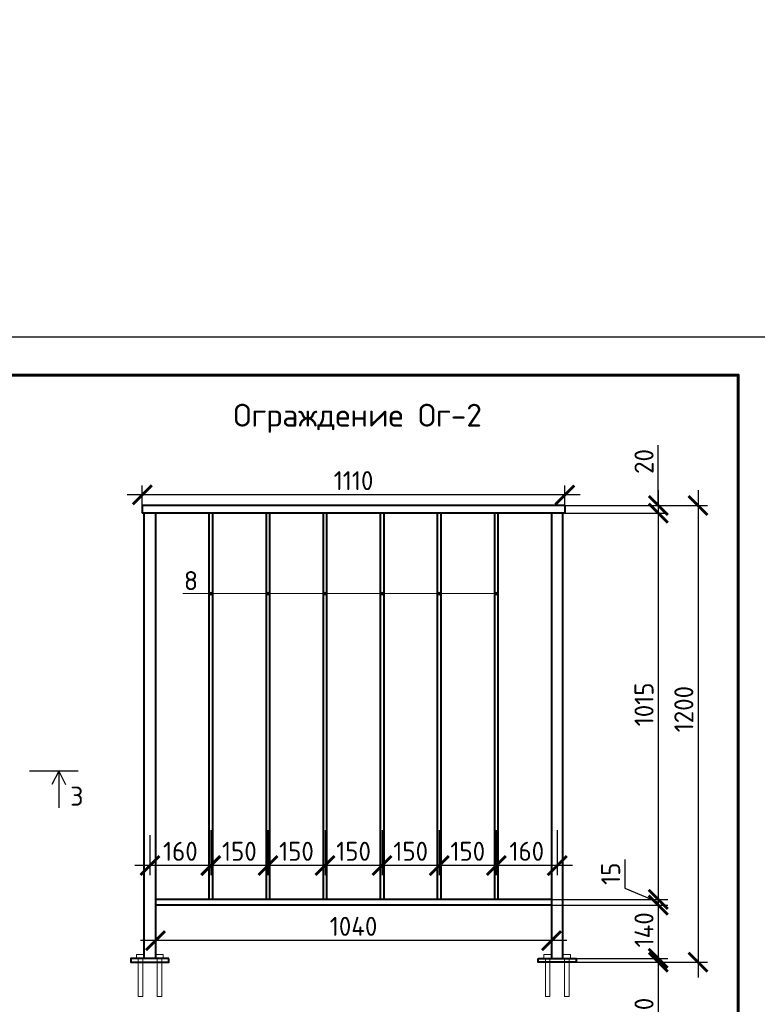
# Model space of a CAD drawing. Header units: millimetres. Extents: x 130535 to 1380046, y -231620 to 121434.
# Tile 133 of 135: x 923526 to 933214, y 12918 to 25855. Entities that reach past the tile are written whole.
import ezdxf
from ezdxf import colors
from ezdxf.entities.mleader import LeaderData, LeaderLine
from ezdxf.math import Vec2, Vec3

# ---------------------------------------------------------------- set-up
doc = ezdxf.new("R2010")
doc.units = ezdxf.units.MM
doc.layers.get('DEFPOINTS').update_dxf_attribs({"lineweight": 0})
for name, color, linetype, lineweight in [('!PIARENA-KR-ADDITIONAL TEXT_ВЫНОСКИ', 7, 'Continuous', 13), ('Общий01', 7, 'Continuous', 13), ('Основная', 7, 'Continuous', 40), ('Столовая Двери и окна', 7, 'Continuous', 15), ('Текст', 7, 'Continuous', 25), ('ТОНКИЕ', 7, 'Continuous', 9)]:
    doc.layers.add(name, color=color, linetype=linetype, lineweight=lineweight)
doc.styles.add('!Main', font='isocpeui.ttf')
doc.styles.add('GOST-2.304_Type-B', font='GOST_Common.ttf')
doc.styles.add('ISOCPEUR', font='isocpeur.ttf')
doc.dimstyles.new('СПДС', dxfattribs={"dimscale": 100, "dimtxt": 2.5, "dimasz": 2.5, "dimexe": 1.25, "dimexo": 0, "dimtad": 1, "dimdec": 0, "dimtxsty": 'GOST-2.304_Type-B', "dimblk": 'ARCHTICK', "dimcen": 2.5, "dimdle": 2, "dimadec": 0, "dimazin": 2, "dimtfac": 0.75, "dimtdec": 0, "dimtmove": 1, "dimatfit": 3, "dimfxl": 1, "dimtolj": 1, "dimarcsym": 1})

# ---------------------------------------------------------------- blocks, each defined once
blk = doc.blocks.new('Из_буфера5277')
at = {"linetype": 'Continuous', "lineweight": 25, "ltscale": 100}
blk.add_lwpolyline([(0, 0), (42000, 0), (42000, 29700), (0, 29700), (0, 0)], dxfattribs=at)
at = {"linetype": 'Continuous', "lineweight": 60, "ltscale": 100}
blk.add_lwpolyline([(2000, 500), (41500, 500), (41500, 29200), (2000, 29200), (2000, 500)], dxfattribs=at)
blk = doc.blocks.new('Из_буфера135')
at = {"layer": 'Общий01', "color": 7, "linetype": 'Continuous', "lineweight": 13, "transparency": 33554687}
for p, q in [((0, 500), (0, 550)), ((0, 550), (100, 550)), ((100, 550), (100, 500)), ((100, 500), (0, 500)), ((20, 0), (20, 500)), ((20, 500), (80, 500)), ((80, 500), (80, 0)), ((100, 500), (100, 500)), ((80, 0), (20, 0)), ((80, 0), (80, 0))]:
    blk.add_line(p, q, dxfattribs=at)
blk = doc.blocks.new('_ArchTick')
at = {"color": 0, "linetype": 'ByBlock', "const_width": 0.15}
blk.add_lwpolyline([(-0.5, -0.5), (0.5, 0.5)], dxfattribs=at)
blk = doc.blocks.new('*D1368')
at = {"layer": 'DEFPOINTS', "color": 0, "linetype": 'Continuous', "lineweight": 0, "ltscale": 100}
for p in [(930686, 19371), (930511, 14296), (931913, 14296)]:
    blk.add_point(p, dxfattribs=at)
at = {"layer": 'ТОНКИЕ', "color": 0, "lineweight": -2, "ltscale": 100}
for p, q in [((931913, 19571), (931913, 14096)), ((930686, 19371), (932038, 19371)), ((930511, 14296), (932038, 14296))]:
    blk.add_line(p, q, dxfattribs=at)
at = {"layer": 'ТОНКИЕ', "color": 0, "linetype": 'Continuous', "lineweight": -2, "ltscale": 100, "xscale": 250, "yscale": 250, "zscale": 250}
for p, rotation in [((931913, 19371), 90), ((931913, 14296), 270)]:
    blk.add_blockref('_ArchTick', p, dxfattribs=dict(at, rotation=rotation))
at = {"layer": 'ТОНКИЕ', "color": 0, "linetype": 'Continuous', "ltscale": 100, "insert": (931726, 16858), "char_height": 250, "attachment_point": 5, "rotation": 90, "style": 'GOST-2.304_Type-B'}
blk.add_mtext('\\A1;1015', dxfattribs=at)
blk = doc.blocks.new('*D1369')
at = {"layer": 'DEFPOINTS', "color": 0, "linetype": 'Continuous', "lineweight": 0, "ltscale": 100}
for p in [(930686, 19471), (930686, 19371), (931913, 19371)]:
    blk.add_point(p, dxfattribs=at)
at = {"layer": 'ТОНКИЕ', "color": 0, "lineweight": -2, "ltscale": 100}
for p, q in [((931913, 19471), (931913, 20263)), ((931913, 19671), (931913, 19171)), ((930686, 19471), (932038, 19471)), ((930686, 19371), (932038, 19371))]:
    blk.add_line(p, q, dxfattribs=at)
at = {"layer": 'ТОНКИЕ', "color": 0, "linetype": 'Continuous', "lineweight": -2, "ltscale": 100, "xscale": 250, "yscale": 250, "zscale": 250}
for p, rotation in [((931913, 19471), 270), ((931913, 19371), 90)]:
    blk.add_blockref('_ArchTick', p, dxfattribs=dict(at, rotation=rotation))
at = {"layer": 'ТОНКИЕ', "color": 0, "linetype": 'Continuous', "ltscale": 100, "insert": (931726, 20050), "char_height": 250, "attachment_point": 5, "rotation": 90, "style": 'GOST-2.304_Type-B'}
blk.add_mtext('\\A1;20', dxfattribs=at)
blk = doc.blocks.new('*D1370')
at = {"layer": 'DEFPOINTS', "color": 0, "linetype": 'Continuous', "lineweight": 0, "ltscale": 100}
for p in [(930511, 14296), (930511, 14221), (931913, 14221)]:
    blk.add_point(p, dxfattribs=at)
at = {"layer": 'ТОНКИЕ', "color": 0, "lineweight": -2, "ltscale": 100}
for p, q in [((931476, 14820), (931476, 14445)), ((931913, 14496), (931913, 14021)), ((931476, 14445), (931913, 14258)), ((930511, 14296), (932038, 14296)), ((930511, 14221), (932038, 14221))]:
    blk.add_line(p, q, dxfattribs=at)
at = {"layer": 'ТОНКИЕ', "color": 0, "linetype": 'Continuous', "lineweight": -2, "ltscale": 100, "xscale": 250, "yscale": 250, "zscale": 250}
for p, rotation in [((931913, 14296), 270), ((931913, 14221), 90)]:
    blk.add_blockref('_ArchTick', p, dxfattribs=dict(at, rotation=rotation))
at = {"layer": 'ТОНКИЕ', "color": 0, "linetype": 'Continuous', "ltscale": 100, "insert": (931288, 14633), "char_height": 250, "attachment_point": 5, "rotation": 90, "style": 'GOST-2.304_Type-B'}
blk.add_mtext('\\A1;15', dxfattribs=at)
blk = doc.blocks.new('*D1371')
at = {"layer": 'DEFPOINTS', "color": 0, "linetype": 'Continuous', "lineweight": 0, "ltscale": 100}
for p in [(930511, 14221), (930836, 13521), (931913, 13521)]:
    blk.add_point(p, dxfattribs=at)
at = {"layer": 'ТОНКИЕ', "color": 0, "lineweight": -2, "ltscale": 100}
for p, q in [((931913, 14421), (931913, 13321)), ((930511, 14221), (932038, 14221)), ((930836, 13521), (932038, 13521))]:
    blk.add_line(p, q, dxfattribs=at)
at = {"layer": 'ТОНКИЕ', "color": 0, "linetype": 'Continuous', "lineweight": -2, "ltscale": 100, "xscale": 250, "yscale": 250, "zscale": 250}
for p, rotation in [((931913, 14221), 90), ((931913, 13521), 270)]:
    blk.add_blockref('_ArchTick', p, dxfattribs=dict(at, rotation=rotation))
at = {"layer": 'ТОНКИЕ', "color": 0, "linetype": 'Continuous', "ltscale": 100, "insert": (931726, 13896), "char_height": 250, "attachment_point": 5, "rotation": 90, "style": 'GOST-2.304_Type-B'}
blk.add_mtext('\\A1;140', dxfattribs=at)
blk = doc.blocks.new('*D1372')
at = {"layer": 'DEFPOINTS', "color": 0, "linetype": 'Continuous', "lineweight": 0, "ltscale": 100}
for p in [(930836, 13521), (930836, 13471), (931913, 13471)]:
    blk.add_point(p, dxfattribs=at)
at = {"layer": 'ТОНКИЕ', "color": 0, "lineweight": -2, "ltscale": 100}
for p, q in [((931913, 13721), (931913, 13271)), ((930836, 13521), (932038, 13521)), ((930836, 13471), (932038, 13471)), ((931913, 13471), (931913, 12674))]:
    blk.add_line(p, q, dxfattribs=at)
at = {"layer": 'ТОНКИЕ', "color": 0, "linetype": 'Continuous', "lineweight": -2, "ltscale": 100, "xscale": 250, "yscale": 250, "zscale": 250}
for p, rotation in [((931913, 13521), 270), ((931913, 13471), 90)]:
    blk.add_blockref('_ArchTick', p, dxfattribs=dict(at, rotation=rotation))
at = {"layer": 'ТОНКИЕ', "color": 0, "linetype": 'Continuous', "ltscale": 100, "insert": (931726, 12862), "char_height": 250, "attachment_point": 5, "rotation": 90, "style": 'GOST-2.304_Type-B'}
blk.add_mtext('\\A1;10', dxfattribs=at)
blk = doc.blocks.new('*D1373')
at = {"layer": 'DEFPOINTS', "color": 0, "linetype": 'Continuous', "lineweight": 0, "ltscale": 100}
for p in [(932013, 19471), (930836, 13471), (932436, 13471)]:
    blk.add_point(p, dxfattribs=at)
at = {"layer": 'ТОНКИЕ', "color": 0, "lineweight": -2, "ltscale": 100}
for p, q in [((932436, 19671), (932436, 13271)), ((932013, 19471), (932561, 19471)), ((930836, 13471), (932561, 13471))]:
    blk.add_line(p, q, dxfattribs=at)
at = {"layer": 'ТОНКИЕ', "color": 0, "linetype": 'Continuous', "lineweight": -2, "ltscale": 100, "xscale": 250, "yscale": 250, "zscale": 250}
for p, rotation in [((932436, 19471), 90), ((932436, 13471), 270)]:
    blk.add_blockref('_ArchTick', p, dxfattribs=dict(at, rotation=rotation))
at = {"layer": 'ТОНКИЕ', "color": 0, "linetype": 'Continuous', "ltscale": 100, "insert": (932249, 16796), "char_height": 250, "attachment_point": 5, "rotation": 90, "style": 'GOST-2.304_Type-B'}
blk.add_mtext('\\A1;1200', dxfattribs=at)
blk = doc.blocks.new('*D1374')
at = {"layer": 'DEFPOINTS', "color": 0, "linetype": 'Continuous', "lineweight": 0, "ltscale": 100}
for p in [(925136, 19611), (925136, 19471), (930686, 19471)]:
    blk.add_point(p, dxfattribs=at)
at = {"layer": 'ТОНКИЕ', "color": 0, "lineweight": -2, "ltscale": 100}
for p, q in [((925136, 19471), (925136, 19736)), ((930686, 19471), (930686, 19736)), ((930886, 19611), (924936, 19611))]:
    blk.add_line(p, q, dxfattribs=at)
at = {"layer": 'ТОНКИЕ', "color": 0, "linetype": 'Continuous', "lineweight": -2, "ltscale": 100, "xscale": 250, "yscale": 250, "zscale": 250, "rotation": 180}
blk.add_blockref('_ArchTick', (925136, 19611), dxfattribs=at)
at = {"layer": 'ТОНКИЕ', "color": 0, "linetype": 'Continuous', "lineweight": -2, "ltscale": 100, "xscale": 250, "yscale": 250, "zscale": 250}
blk.add_blockref('_ArchTick', (930686, 19611), dxfattribs=at)
at = {"layer": 'ТОНКИЕ', "color": 0, "linetype": 'Continuous', "ltscale": 100, "insert": (927911, 19798), "char_height": 250, "attachment_point": 5, "style": 'GOST-2.304_Type-B'}
blk.add_mtext('\\A1;1110', dxfattribs=at)
blk = doc.blocks.new('*D1375')
at = {"layer": 'DEFPOINTS', "color": 0, "linetype": 'Continuous', "lineweight": 0, "ltscale": 100}
for p in [(925311, 14221), (930511, 14221), (925311, 13754)]:
    blk.add_point(p, dxfattribs=at)
at = {"layer": 'ТОНКИЕ', "color": 0, "lineweight": -2, "ltscale": 100}
for p, q in [((925311, 14221), (925311, 13629)), ((930511, 14221), (930511, 13629)), ((930711, 13754), (925111, 13754))]:
    blk.add_line(p, q, dxfattribs=at)
at = {"layer": 'ТОНКИЕ', "color": 0, "linetype": 'Continuous', "lineweight": -2, "ltscale": 100, "xscale": 250, "yscale": 250, "zscale": 250, "rotation": 180}
blk.add_blockref('_ArchTick', (925311, 13754), dxfattribs=at)
at = {"layer": 'ТОНКИЕ', "color": 0, "linetype": 'Continuous', "lineweight": -2, "ltscale": 100, "xscale": 250, "yscale": 250, "zscale": 250}
blk.add_blockref('_ArchTick', (930511, 13754), dxfattribs=at)
at = {"layer": 'ТОНКИЕ', "color": 0, "linetype": 'Continuous', "ltscale": 100, "insert": (927911, 13942), "char_height": 250, "attachment_point": 5, "style": 'GOST-2.304_Type-B'}
blk.add_mtext('\\A1;1040', dxfattribs=at)
blk = doc.blocks.new('*D1376')
at = {"layer": 'DEFPOINTS', "color": 0, "linetype": 'Continuous', "lineweight": 0, "ltscale": 100}
for p in [(929786, 15140), (930586, 15207), (929786, 14741)]:
    blk.add_point(p, dxfattribs=at)
at = {"layer": 'ТОНКИЕ', "color": 0, "lineweight": -2, "ltscale": 100}
for p, q in [((929786, 15140), (929786, 14616)), ((930586, 15207), (930586, 14616)), ((930786, 14741), (929586, 14741))]:
    blk.add_line(p, q, dxfattribs=at)
at = {"layer": 'ТОНКИЕ', "color": 0, "linetype": 'Continuous', "lineweight": -2, "ltscale": 100, "xscale": 250, "yscale": 250, "zscale": 250, "rotation": 180}
blk.add_blockref('_ArchTick', (929786, 14741), dxfattribs=at)
at = {"layer": 'ТОНКИЕ', "color": 0, "linetype": 'Continuous', "lineweight": -2, "ltscale": 100, "xscale": 250, "yscale": 250, "zscale": 250}
blk.add_blockref('_ArchTick', (930586, 14741), dxfattribs=at)
at = {"layer": 'ТОНКИЕ', "color": 0, "linetype": 'Continuous', "ltscale": 100, "insert": (930186, 14928), "char_height": 250, "attachment_point": 5, "style": 'GOST-2.304_Type-B'}
blk.add_mtext('\\A1;160', dxfattribs=at)
blk = doc.blocks.new('*D1377')
at = {"layer": 'DEFPOINTS', "color": 0, "linetype": 'Continuous', "lineweight": 0, "ltscale": 100}
for p in [(929036, 15140), (929786, 15207), (929036, 14741)]:
    blk.add_point(p, dxfattribs=at)
at = {"layer": 'ТОНКИЕ', "color": 0, "lineweight": -2, "ltscale": 100}
for p, q in [((929036, 15140), (929036, 14616)), ((929786, 15207), (929786, 14616)), ((929986, 14741), (928836, 14741))]:
    blk.add_line(p, q, dxfattribs=at)
at = {"layer": 'ТОНКИЕ', "color": 0, "linetype": 'Continuous', "lineweight": -2, "ltscale": 100, "xscale": 250, "yscale": 250, "zscale": 250, "rotation": 180}
blk.add_blockref('_ArchTick', (929036, 14741), dxfattribs=at)
at = {"layer": 'ТОНКИЕ', "color": 0, "linetype": 'Continuous', "lineweight": -2, "ltscale": 100, "xscale": 250, "yscale": 250, "zscale": 250}
blk.add_blockref('_ArchTick', (929786, 14741), dxfattribs=at)
at = {"layer": 'ТОНКИЕ', "color": 0, "linetype": 'Continuous', "ltscale": 100, "insert": (929411, 14928), "char_height": 250, "attachment_point": 5, "style": 'GOST-2.304_Type-B'}
blk.add_mtext('\\A1;150', dxfattribs=at)
blk = doc.blocks.new('*D1378')
at = {"layer": 'DEFPOINTS', "color": 0, "linetype": 'Continuous', "lineweight": 0, "ltscale": 100}
for p in [(928286, 15140), (929036, 15207), (928286, 14741)]:
    blk.add_point(p, dxfattribs=at)
at = {"layer": 'ТОНКИЕ', "color": 0, "lineweight": -2, "ltscale": 100}
for p, q in [((928286, 15140), (928286, 14616)), ((929036, 15207), (929036, 14616)), ((929236, 14741), (928086, 14741))]:
    blk.add_line(p, q, dxfattribs=at)
at = {"layer": 'ТОНКИЕ', "color": 0, "linetype": 'Continuous', "lineweight": -2, "ltscale": 100, "xscale": 250, "yscale": 250, "zscale": 250, "rotation": 180}
blk.add_blockref('_ArchTick', (928286, 14741), dxfattribs=at)
at = {"layer": 'ТОНКИЕ', "color": 0, "linetype": 'Continuous', "lineweight": -2, "ltscale": 100, "xscale": 250, "yscale": 250, "zscale": 250}
blk.add_blockref('_ArchTick', (929036, 14741), dxfattribs=at)
at = {"layer": 'ТОНКИЕ', "color": 0, "linetype": 'Continuous', "ltscale": 100, "insert": (928661, 14928), "char_height": 250, "attachment_point": 5, "style": 'GOST-2.304_Type-B'}
blk.add_mtext('\\A1;150', dxfattribs=at)
blk = doc.blocks.new('*D1379')
at = {"layer": 'DEFPOINTS', "color": 0, "linetype": 'Continuous', "lineweight": 0, "ltscale": 100}
for p in [(927536, 15140), (928286, 15207), (927536, 14741)]:
    blk.add_point(p, dxfattribs=at)
at = {"layer": 'ТОНКИЕ', "color": 0, "lineweight": -2, "ltscale": 100}
for p, q in [((927536, 15140), (927536, 14616)), ((928286, 15207), (928286, 14616)), ((928486, 14741), (927336, 14741))]:
    blk.add_line(p, q, dxfattribs=at)
at = {"layer": 'ТОНКИЕ', "color": 0, "linetype": 'Continuous', "lineweight": -2, "ltscale": 100, "xscale": 250, "yscale": 250, "zscale": 250, "rotation": 180}
blk.add_blockref('_ArchTick', (927536, 14741), dxfattribs=at)
at = {"layer": 'ТОНКИЕ', "color": 0, "linetype": 'Continuous', "lineweight": -2, "ltscale": 100, "xscale": 250, "yscale": 250, "zscale": 250}
blk.add_blockref('_ArchTick', (928286, 14741), dxfattribs=at)
at = {"layer": 'ТОНКИЕ', "color": 0, "linetype": 'Continuous', "ltscale": 100, "insert": (927911, 14928), "char_height": 250, "attachment_point": 5, "style": 'GOST-2.304_Type-B'}
blk.add_mtext('\\A1;150', dxfattribs=at)
blk = doc.blocks.new('*D1380')
at = {"layer": 'DEFPOINTS', "color": 0, "linetype": 'Continuous', "lineweight": 0, "ltscale": 100}
for p in [(926786, 15140), (927536, 15207), (926786, 14741)]:
    blk.add_point(p, dxfattribs=at)
at = {"layer": 'ТОНКИЕ', "color": 0, "lineweight": -2, "ltscale": 100}
for p, q in [((926786, 15140), (926786, 14616)), ((927536, 15207), (927536, 14616)), ((927736, 14741), (926586, 14741))]:
    blk.add_line(p, q, dxfattribs=at)
at = {"layer": 'ТОНКИЕ', "color": 0, "linetype": 'Continuous', "lineweight": -2, "ltscale": 100, "xscale": 250, "yscale": 250, "zscale": 250, "rotation": 180}
blk.add_blockref('_ArchTick', (926786, 14741), dxfattribs=at)
at = {"layer": 'ТОНКИЕ', "color": 0, "linetype": 'Continuous', "lineweight": -2, "ltscale": 100, "xscale": 250, "yscale": 250, "zscale": 250}
blk.add_blockref('_ArchTick', (927536, 14741), dxfattribs=at)
at = {"layer": 'ТОНКИЕ', "color": 0, "linetype": 'Continuous', "ltscale": 100, "insert": (927161, 14928), "char_height": 250, "attachment_point": 5, "style": 'GOST-2.304_Type-B'}
blk.add_mtext('\\A1;150', dxfattribs=at)
blk = doc.blocks.new('*D1381')
at = {"layer": 'DEFPOINTS', "color": 0, "linetype": 'Continuous', "lineweight": 0, "ltscale": 100}
for p in [(926036, 15140), (926786, 15207), (926036, 14741)]:
    blk.add_point(p, dxfattribs=at)
at = {"layer": 'ТОНКИЕ', "color": 0, "lineweight": -2, "ltscale": 100}
for p, q in [((926036, 15140), (926036, 14616)), ((926786, 15207), (926786, 14616)), ((926986, 14741), (925836, 14741))]:
    blk.add_line(p, q, dxfattribs=at)
at = {"layer": 'ТОНКИЕ', "color": 0, "linetype": 'Continuous', "lineweight": -2, "ltscale": 100, "xscale": 250, "yscale": 250, "zscale": 250, "rotation": 180}
blk.add_blockref('_ArchTick', (926036, 14741), dxfattribs=at)
at = {"layer": 'ТОНКИЕ', "color": 0, "linetype": 'Continuous', "lineweight": -2, "ltscale": 100, "xscale": 250, "yscale": 250, "zscale": 250}
blk.add_blockref('_ArchTick', (926786, 14741), dxfattribs=at)
at = {"layer": 'ТОНКИЕ', "color": 0, "linetype": 'Continuous', "ltscale": 100, "insert": (926411, 14928), "char_height": 250, "attachment_point": 5, "style": 'GOST-2.304_Type-B'}
blk.add_mtext('\\A1;150', dxfattribs=at)
blk = doc.blocks.new('*D1452')
at = {"layer": 'DEFPOINTS', "color": 0, "linetype": 'Continuous', "lineweight": 0, "ltscale": 100}
for p in [(925236, 15140), (926036, 15207), (925236, 14741)]:
    blk.add_point(p, dxfattribs=at)
at = {"layer": 'ТОНКИЕ', "color": 0, "lineweight": -2, "ltscale": 100}
for p, q in [((925236, 15140), (925236, 14616)), ((926036, 15207), (926036, 14616)), ((926236, 14741), (925036, 14741))]:
    blk.add_line(p, q, dxfattribs=at)
at = {"layer": 'ТОНКИЕ', "color": 0, "linetype": 'Continuous', "lineweight": -2, "ltscale": 100, "xscale": 250, "yscale": 250, "zscale": 250, "rotation": 180}
blk.add_blockref('_ArchTick', (925236, 14741), dxfattribs=at)
at = {"layer": 'ТОНКИЕ', "color": 0, "linetype": 'Continuous', "lineweight": -2, "ltscale": 100, "xscale": 250, "yscale": 250, "zscale": 250}
blk.add_blockref('_ArchTick', (926036, 14741), dxfattribs=at)
at = {"layer": 'ТОНКИЕ', "color": 0, "linetype": 'Continuous', "ltscale": 100, "insert": (925636, 14928), "char_height": 250, "attachment_point": 5, "style": 'GOST-2.304_Type-B'}
blk.add_mtext('\\A1;160', dxfattribs=at)

msp = doc.modelspace()

# ---------------------------------------------------------------- hatches: boundary and pattern name
at = {"layer": 'ТОНКИЕ'}
h = msp.add_hatch(color=7, dxfattribs=at)
h.dxf.hatch_style = 1
edge = h.paths.add_edge_path()
edge.add_arc((926035, 18313.5), 20, 0, 360)
h = msp.add_hatch(color=7, dxfattribs=at)
h.dxf.hatch_style = 1
edge = h.paths.add_edge_path()
edge.add_arc((926785, 18313.5), 20, 0, 360)
h = msp.add_hatch(color=7, dxfattribs=at)
h.dxf.hatch_style = 1
edge = h.paths.add_edge_path()
edge.add_arc((927535, 18313.5), 20, 0, 360)
h = msp.add_hatch(color=7, dxfattribs=at)
h.dxf.hatch_style = 1
edge = h.paths.add_edge_path()
edge.add_arc((928289.4, 18313.5), 20, 0, 360)
h = msp.add_hatch(color=7, dxfattribs=at)
h.dxf.hatch_style = 1
edge = h.paths.add_edge_path()
edge.add_arc((929039.4, 18313.5), 20, 0, 360)
h = msp.add_hatch(color=7, dxfattribs=at)
h.dxf.hatch_style = 1
edge = h.paths.add_edge_path()
edge.add_arc((929789.4, 18313.5), 20, 0, 360)

# ---------------------------------------------------------------- linework, layer by layer
at = {"layer": 'Основная'}
for p, q in [((930686.2, 19470.6), (925136.2, 19470.6)), ((925136.2, 19470.6), (925136.2, 19370.6)), ((930686.2, 19470.6), (930686.2, 19370.6)), ((930686.2, 19370.6), (925136.2, 19370.6)), ((930511.2, 14295.6), (925311.2, 14295.6)), ((930511.2, 14220.6), (925311.2, 14220.6))]:
    msp.add_line(p, q, dxfattribs=at)
at = {"layer": 'Основная', "transparency": 33554687}
for p, q in [((925136.2, 19470.6), (925136.2, 19370.6)), ((925161.2, 13520.6), (925161.2, 19370.6)), ((925311.2, 19370.6), (925311.2, 13520.6)), ((926011.2, 19370.6), (926011.2, 14295.6)), ((926061.2, 14295.6), (926061.2, 19370.6)), ((926761.2, 19370.6), (926761.2, 14295.6)), ((926811.2, 14295.6), (926811.2, 19370.6)), ((927511.2, 19370.6), (927511.2, 14295.6)), ((927561.2, 14295.6), (927561.2, 19370.6)), ((928261.2, 19370.6), (928261.2, 14295.6)), ((928311.2, 14295.6), (928311.2, 19370.6)), ((929011.2, 19370.6), (929011.2, 14295.6)), ((929061.2, 14295.6), (929061.2, 19370.6)), ((929761.2, 19370.6), (929761.2, 14295.6)), ((929811.2, 14295.6), (929811.2, 19370.6)), ((930511.2, 19370.6), (930511.2, 13520.6)), ((930661.2, 13520.6), (930661.2, 19370.6)), ((925311.2, 14295.6), (925311.2, 14220.6))]:
    msp.add_line(p, q, dxfattribs=at)
at = {"layer": 'Основная'}
for points in [[(925486.2, 13520.6), (924986.2, 13520.6), (924986.2, 13470.6), (925486.2, 13470.6)], [(930336.2, 13520.6), (930836.2, 13520.6), (930836.2, 13470.6), (930336.2, 13470.6)]]:
    msp.add_lwpolyline(points, close=True, dxfattribs=at)
at = {"layer": 'Столовая Двери и окна', "color": 18, "lineweight": 30, "true_color": 0x000000}
for p, q in [((924293.7, 15979.1, -360), (923655.2, 15979.1, -360)), ((924038, 15979.1, -360), (923950, 15803.9, -360)), ((924038, 15979.1, -360), (924038, 15500.6, -360)), ((924038, 15979.1, -360), (924126, 15803.9, -360))]:
    msp.add_line(p, q, dxfattribs=at)
at = {"layer": 'ТОНКИЕ', "color": 7}
msp.add_line((925667.6, 18313.5), (929789.4, 18313.5), dxfattribs=at)
for centre in [(926035, 18313.5), (926785, 18313.5), (927535, 18313.5), (928289.4, 18313.5), (929039.4, 18313.5), (929789.4, 18313.5)]:
    msp.add_circle(centre, 20, dxfattribs=at)

# ---------------------------------------------------------------- block references
at = {"layer": 'Столовая Двери и окна', "color": 18, "lineweight": 25, "true_color": 0x000000}
msp.add_blockref('Из_буфера5277', (891464.1, -8014.6), dxfattribs=at)
at = {"layer": 'ТОНКИЕ', "color": 7, "xscale": -1}
for p in [(925161.2, 13020.6), (930511.2, 13020.6)]:
    msp.add_blockref('Из_буфера135', p, dxfattribs=at)
at = {"layer": 'ТОНКИЕ', "color": 7}
for p in [(925311.2, 13020.6), (930661.2, 13020.6)]:
    msp.add_blockref('Из_буфера135', p, dxfattribs=at)

# ---------------------------------------------------------------- texts
at = {"layer": 'Столовая Двери и окна', "color": 18, "true_color": 0x000000, "style": 'ISOCPEUR'}
msp.add_text('3', height=250, dxfattribs=at).set_placement((924188.7, 15527.7, -360))
at = {"layer": 'Текст', "lineweight": 25, "style": 'ISOCPEUR'}
msp.add_text('Ограждение Ог-2', height=300, dxfattribs=at).set_placement((926333.5, 20508.1))
at = {"layer": 'ТОНКИЕ', "color": 7, "insert": (925775.5, 18484.3), "char_height": 250, "attachment_point": 5, "style": 'ISOCPEUR'}
msp.add_mtext('8', dxfattribs=at)

# ---------------------------------------------------------------- dimensions: what is measured, and where the dimension line sits
at = {"layer": 'ТОНКИЕ', "ltscale": 100}
for base, p1, p2, picture, middle in [((931913.4, 19370.6), (930686.2, 19470.6), (930686.2, 19370.6), '*D1369', (931935.1, 20050)), ((932436.3, 13470.6), (932013.4, 19470.6), (930836.2, 13470.6), '*D1373', (932436.3, 16795.9)), ((931913.4, 14295.6), (930686.2, 19370.6), (930511.2, 14295.6), '*D1368', (931913.4, 16858.1)), ((931913.4, 14220.6), (930511.2, 14295.6), (930511.2, 14220.6), '*D1370', (931475.6, 14507.4)), ((931913.4, 13520.6), (930511.2, 14220.6), (930836.2, 13520.6), '*D1371', (931913.4, 13895.6)), ((931913.4, 13470.6), (930836.2, 13520.6), (930836.2, 13470.6), '*D1372', (931919.9, 12862))]:
    dim = msp.add_linear_dim(base=base, p1=p1, p2=p2, angle=90, dimstyle='СПДС', override={"dimscale": 100, "dimlfac": 0.2}, dxfattribs=at)
    dim.commit()
    dim.dimension.update_dxf_attribs({"geometry": picture, "text_midpoint": middle, "dimtype": 160})
for base, p1, p2, picture, middle in [((925136.2, 19610.6), (930686.2, 19470.6), (925136.2, 19470.6), '*D1374', (927911.2, 19798.2)), ((925236.2, 14740.5), (926036.2, 15207.1), (925236.2, 15140.1), '*D1452', (925636.2, 14928.1)), ((926036.2, 14740.5), (926786.2, 15207.1), (926036.2, 15140.1), '*D1381', (926411.2, 14928.1)), ((926786.2, 14740.5), (927536.2, 15207.1), (926786.2, 15140.1), '*D1380', (927161.2, 14928.1)), ((927536.2, 14740.5), (928286.2, 15207.1), (927536.2, 15140.1), '*D1379', (927911.2, 14928.1)), ((928286.2, 14740.5), (929036.2, 15207.1), (928286.2, 15140.1), '*D1378', (928661.2, 14928.1)), ((929036.2, 14740.5), (929786.2, 15207.1), (929036.2, 15140.1), '*D1377', (929411.2, 14928.1)), ((929786.2, 14740.5), (930586.2, 15207.1), (929786.2, 15140.1), '*D1376', (930186.2, 14928.1)), ((925311.2, 13754), (930511.2, 14220.6), (925311.2, 14220.6), '*D1375', (927911.2, 13941.6))]:
    dim = msp.add_linear_dim(base=base, p1=p1, p2=p2, angle=180, dimstyle='СПДС', override={"dimscale": 100, "dimlfac": 0.2}, dxfattribs=at)
    dim.commit()
    dim.dimension.update_dxf_attribs({"geometry": picture, "text_midpoint": middle})

# ---------------------------------------------------------------- leaders
at = {"layer": '!PIARENA-KR-ADDITIONAL TEXT_ВЫНОСКИ', "ltscale": 30}
ml = msp.add_multileader_mtext('Standard', dxfattribs=at)
ml.set_content('{\\fISOCPEUR|b0|i0|c0|p34;\\C256;поз.2 нижняя %%c10 А500С, шаг 200х200\\P поз.1   верхняя %%c10 А500С, шаг 200х200\\Pфоновая арматура, раскладку начинать \\Pвдоль цифровых осей}', color=3, style='!Main')
ml.set_leader_properties(color=256, linetype='ByLayer', lineweight=-1)
ml.build(insert=Vec2(0, 0))
ml.multileader.update_dxf_attribs({"text_left_attachment_type": 6, "text_right_attachment_type": 6, "dogleg_length": 0.339, "arrow_head_size": 160000, "scale": 100})
ctx = ml.context
ctx.base_point, ctx.scale, ctx.char_height, ctx.arrow_head_size, ctx.landing_gap_size, ctx.plane_origin = Vec3(817359.6, 17503.3), 100, 250, 160000, 0, Vec3(823407.5, 13210.4)
ctx.left_attachment, ctx.right_attachment, ctx.text_align_type = 6, 6, 1
notes = []
notes.append((ctx, [(0, (1, 1, 0), (823868.6, 17503.3), (-1, 0), 33.9, [(0, [(825874.7, 16893)], 0, [])])]))
ctx.mtext.insert, ctx.mtext.width, ctx.mtext.alignment, ctx.mtext.flow_direction = Vec3(820597.1, 17828.3), 10171.308, 2, 5
for ctx, leaders in notes:
    for number, flags, end, landing, length, lines in leaders:
        leader = LeaderData()
        leader.index, (leader.has_last_leader_line, leader.has_dogleg_vector, leader.attachment_direction) = number, flags
        leader.last_leader_point, leader.dogleg_vector, leader.dogleg_length = Vec3(end), Vec3(landing), length
        for number, points, colour, breaks in lines:
            line = LeaderLine()
            line.index, line.vertices, line.color, line.breaks = number, Vec3.list(points), colors.encode_raw_color(colour), breaks
            leader.lines.append(line)
        ctx.leaders.append(leader)

doc.saveas('drawing.dxf')
